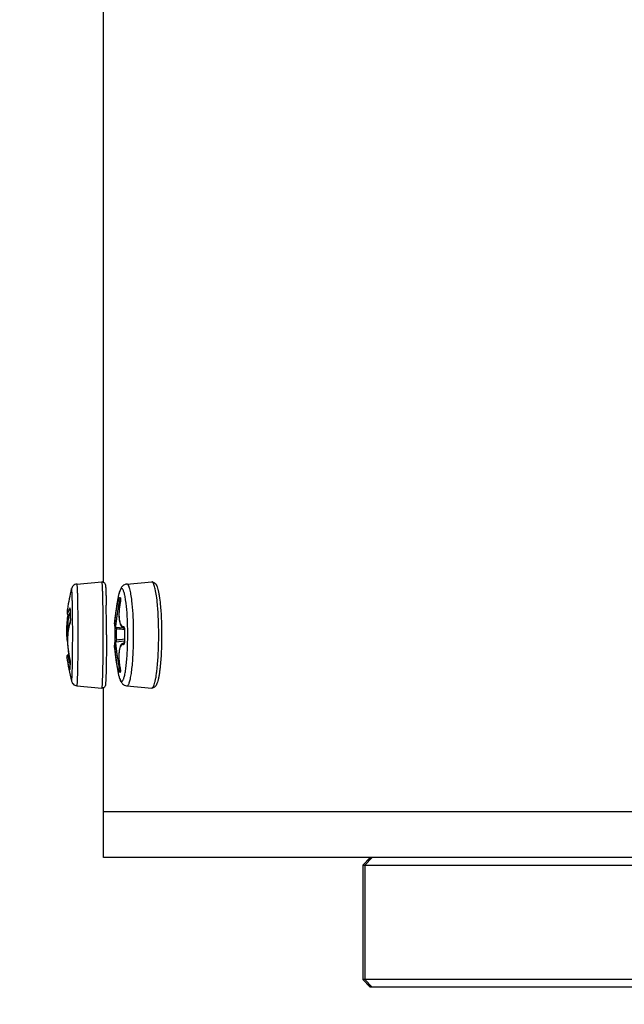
# Model space of a CAD drawing. Header units: millimetres. Extents: x 0 to 420, y 0 to 297.
# Tile 6 of 256: x 84.13 to 88.09, y 56.04 to 62.5. Entities that reach past the tile are written whole.
import ezdxf

# ---------------------------------------------------------------- set-up
doc = ezdxf.new("R2010")
doc.units = ezdxf.units.MM
doc.header["$LTSCALE"] = 23.1
doc.layers.get('0').update_dxf_attribs({"linetype": 'CONTINUOUS'})
doc.layers.add('DIM_PILOTEES', color=7, linetype='CONTINUOUS')
doc.styles.add('TEXTSTYLE_3', font='txt', dxfattribs={"width": 1.071429})
doc.styles.add('TEXTSTYLE_5', font='txt', dxfattribs={"width": 1.142857})
doc.styles.add('TEXTSTYLE_9', font='txt', dxfattribs={"width": 0.952381})
doc.dimstyles.new('DIMSTYLE_2', dxfattribs={"dimtxt": 2.5, "dimasz": 0.1875, "dimexe": 0.125, "dimexo": 0.0625, "dimgap": 1.25, "dimtad": 0, "dimtih": 1, "dimtoh": 1, "dimdsep": 46, "dimtxsty": 'TEXTSTYLE_3', "dimblk": '_FILLED', "dimblk1": '_FILLED', "dimblk2": '_FILLED', "dimcen": 0.09, "dimazin": 2, "dimtfac": 1, "dimtofl": 0, "dimtmove": 0, "dimatfit": 3, "dimldrblk": '_FILLED', "dimfxl": 1, "dimtolj": 1, "dimarcsym": 0})
doc.dimstyles.new('DIMSTYLE_4', dxfattribs={"dimtxt": 2.5, "dimasz": 0.1875, "dimexe": 0.125, "dimexo": 0.0625, "dimgap": 1.25, "dimtad": 0, "dimtih": 1, "dimtoh": 1, "dimdsep": 46, "dimtxsty": 'TEXTSTYLE_5', "dimblk": '_FILLED', "dimblk1": '_FILLED', "dimblk2": '_FILLED', "dimcen": 0.09, "dimazin": 2, "dimtfac": 1, "dimtofl": 0, "dimtmove": 0, "dimatfit": 3, "dimldrblk": '_FILLED', "dimfxl": 1, "dimtolj": 1, "dimarcsym": 0})
doc.dimstyles.new('DIMSTYLE_8', dxfattribs={"dimtxt": 2.5, "dimasz": 0.1875, "dimexe": 0.125, "dimexo": 0.0625, "dimgap": 1.25, "dimtad": 0, "dimtih": 1, "dimtoh": 1, "dimdsep": 46, "dimtxsty": 'TEXTSTYLE_9', "dimblk": '_FILLED', "dimblk1": '_FILLED', "dimblk2": '_FILLED', "dimcen": 0.09, "dimazin": 2, "dimtfac": 1, "dimtofl": 0, "dimtmove": 0, "dimatfit": 3, "dimldrblk": '_FILLED', "dimfxl": 1, "dimtolj": 1, "dimarcsym": 0})

# ---------------------------------------------------------------- blocks, each defined once
blk = doc.blocks.new('_FILLED')
at = {"color": 0, "linetype": 'BYBLOCK'}
blk.add_solid([(0, 0), (-1, 0.167), (-1, -0.167)], dxfattribs=at)
blk = doc.blocks.new('*D9')
at = {"layer": 'DIM_PILOTEES', "color": 2, "linetype": 'CONTINUOUS'}
for p, q in [((67.0415, 106.0416), (64.0594, 106.0416)), ((64.1844, 106.0416), (64.1844, 83.7884)), ((124.0627, 106.0416), (67.0415, 106.0416)), ((64.1844, 53.2465), (64.1844, 78.7884)), ((67.0415, 53.2465), (64.0594, 53.2465)), ((101.3091, 53.2465), (67.0415, 53.2465))]:
    blk.add_line(p, q, dxfattribs=at)
at = {"layer": 'DIM_PILOTEES', "color": 2, "linetype": 'CONTINUOUS', "xscale": 0.1875, "yscale": 0.1875, "zscale": 0.1875}
for p, rotation in [((64.1844, 106.0416), 90), ((64.1844, 53.2465), 270)]:
    blk.add_blockref('_FILLED', p, dxfattribs=dict(at, rotation=rotation))
at = {"layer": 'DIM_PILOTEES', "color": 2, "linetype": 'CONTINUOUS', "insert": (64.1844, 82.5384), "char_height": 2.5, "width": 8.571429, "attachment_point": 2, "line_spacing_factor": 0.9, "style": 'TEXTSTYLE_5'}
blk.add_mtext('{\\ftxt;\\W0.0001;\\H0.0001;\\~}{\\ftxt;\\W2.2857142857;\\H2.5; }{\\ftxt;\\W0.0001;\\H0.0001;\\~}', dxfattribs=at)
blk = doc.blocks.new('*D10')
at = {"layer": 'DIM_PILOTEES', "color": 2, "linetype": 'CONTINUOUS'}
for p, q in [((71.9766, 76.601), (71.9766, 41.9453)), ((176.2736, 76.5867), (176.2736, 41.9453)), ((71.9766, 42.0703), (119.0882, 42.0703)), ((176.2736, 42.0703), (128.7311, 42.0703))]:
    blk.add_line(p, q, dxfattribs=at)
at = {"layer": 'DIM_PILOTEES', "color": 2, "linetype": 'CONTINUOUS', "xscale": 0.1875, "yscale": 0.1875, "zscale": 0.1875, "rotation": 180}
blk.add_blockref('_FILLED', (71.9766, 42.0703), dxfattribs=at)
at = {"layer": 'DIM_PILOTEES', "color": 2, "linetype": 'CONTINUOUS', "xscale": 0.1875, "yscale": 0.1875, "zscale": 0.1875}
blk.add_blockref('_FILLED', (176.2736, 42.0703), dxfattribs=at)
at = {"layer": 'DIM_PILOTEES', "color": 2, "linetype": 'CONTINUOUS', "insert": (123.9097, 43.3203), "char_height": 2.5, "width": 10.714286, "attachment_point": 2, "line_spacing_factor": 0.9, "style": 'TEXTSTYLE_9'}
blk.add_mtext('{\\ftxt;\\W0.0001;\\H0.0001;\\~}{\\ftxt;\\W2.8571428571;\\H2.5; }{\\ftxt;\\W0.0001;\\H0.0001;\\~}', dxfattribs=at)
blk = doc.blocks.new('*D12')
at = {"layer": 'DIM_PILOTEES', "color": 2, "linetype": 'CONTINUOUS'}
for p, q in [((78.3252, 76.5945), (78.3252, 48.861)), ((169.9252, 76.5945), (169.9252, 48.861)), ((78.3252, 48.986), (119.8523, 48.986)), ((169.9252, 48.986), (127.7094, 48.986))]:
    blk.add_line(p, q, dxfattribs=at)
at = {"layer": 'DIM_PILOTEES', "color": 2, "linetype": 'CONTINUOUS', "xscale": 0.1875, "yscale": 0.1875, "zscale": 0.1875, "rotation": 180}
blk.add_blockref('_FILLED', (78.3252, 48.986), dxfattribs=at)
at = {"layer": 'DIM_PILOTEES', "color": 2, "linetype": 'CONTINUOUS', "xscale": 0.1875, "yscale": 0.1875, "zscale": 0.1875}
blk.add_blockref('_FILLED', (169.9252, 48.986), dxfattribs=at)
at = {"layer": 'DIM_PILOTEES', "color": 2, "linetype": 'CONTINUOUS', "insert": (123.7808, 50.236), "char_height": 2.5, "width": 8.035714, "attachment_point": 2, "line_spacing_factor": 0.9, "style": 'TEXTSTYLE_3'}
blk.add_mtext('{\\ftxt;\\W0.0001;\\H0.0001;\\~}{\\ftxt;\\W2.1428571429;\\H2.5; }{\\ftxt;\\W0.0001;\\H0.0001;\\~}', dxfattribs=at)

msp = doc.modelspace()

# ---------------------------------------------------------------- linework, layer by layer
at = {"color": 7, "linetype": 'CONTINUOUS'}
for p, q in [((84.6752, 58.8125), (84.6752, 70.407)), ((84.5006, 58.8003), (84.6644, 58.8147)), ((84.8282, 58.8003), (84.9907, 58.8146)), ((84.8295, 58.8003), (84.8282, 58.8003)), ((84.831, 58.7999), (84.8295, 58.8003)), ((84.992, 58.8146), (84.9907, 58.8146)), ((84.7844, 58.6999), (84.7848, 58.6999)), ((84.7844, 58.6999), (84.7869, 58.6996)), ((84.7869, 58.6994), (84.7867, 58.698)), ((84.787, 58.7007), (84.7869, 58.6994)), ((84.787, 58.7046), (84.787, 58.7048)), ((84.787, 58.7048), (84.787, 58.7048)), ((84.787, 58.7048), (84.787, 58.7046)), ((84.787, 58.7046), (84.787, 58.7042)), ((84.787, 58.7042), (84.7871, 58.7036)), ((84.7871, 58.7028), (84.787, 58.7018)), ((84.787, 58.7018), (84.787, 58.7007)), ((84.7871, 58.7036), (84.7871, 58.7028)), ((84.438, 58.6363), (84.4377, 58.6343)), ((84.456, 58.6363), (84.456, 58.6364)), ((84.456, 58.6364), (84.456, 58.6364)), ((84.456, 58.6364), (84.456, 58.6361)), ((84.456, 58.6361), (84.4561, 58.6358)), ((84.4561, 58.6358), (84.4561, 58.6352)), ((84.4561, 58.6352), (84.4561, 58.6345)), ((84.6921, 58.6773), (84.6924, 58.6619)), ((84.7776, 58.6364), (84.7765, 58.6232)), ((84.779, 58.6498), (84.7776, 58.6364)), ((84.7808, 58.6634), (84.779, 58.6498)), ((84.7853, 58.6892), (84.7801, 58.6897)), ((84.7853, 58.6892), (84.7801, 58.6897)), ((84.7831, 58.6772), (84.7808, 58.6634)), ((84.7853, 58.689), (84.7831, 58.6772)), ((84.7837, 58.6988), (84.7832, 58.698)), ((84.7855, 58.6898), (84.7853, 58.689)), ((84.7854, 58.6888), (84.7853, 58.689)), ((84.7858, 58.6916), (84.7855, 58.6898)), ((84.7861, 58.6933), (84.7858, 58.6916)), ((84.7863, 58.695), (84.7861, 58.6933)), ((84.7865, 58.6966), (84.7863, 58.695)), ((84.7867, 58.698), (84.7865, 58.6966)), ((85.0284, 58.6665), (85.0283, 58.6673)), ((84.4369, 58.5759), (84.4355, 58.563)), ((84.4359, 58.6161), (84.4358, 58.6145)), ((84.4358, 58.6145), (84.4358, 58.613)), ((84.4358, 58.613), (84.4359, 58.6116)), ((84.436, 58.6179), (84.4359, 58.6161)), ((84.4359, 58.6116), (84.4359, 58.6102)), ((84.4359, 58.6102), (84.436, 58.6089)), ((84.4361, 58.6197), (84.436, 58.6179)), ((84.436, 58.6089), (84.4362, 58.6077)), ((84.4363, 58.6218), (84.4361, 58.6197)), ((84.4362, 58.6077), (84.4364, 58.6064)), ((84.4365, 58.6239), (84.4363, 58.6218)), ((84.4364, 58.6064), (84.4367, 58.6051)), ((84.4367, 58.6263), (84.4365, 58.6239)), ((84.437, 58.6288), (84.4367, 58.6263)), ((84.4367, 58.6051), (84.4372, 58.6038)), ((84.4386, 58.5884), (84.4369, 58.5759)), ((84.4373, 58.6314), (84.437, 58.6288)), ((84.4372, 58.6038), (84.4379, 58.6023)), ((84.4377, 58.6343), (84.4373, 58.6314)), ((84.4379, 58.6023), (84.4389, 58.6008)), ((84.4403, 58.5993), (84.4386, 58.5884)), ((84.4389, 58.6008), (84.4403, 58.5993)), ((84.4403, 58.5993), (84.4422, 58.598)), ((84.4422, 58.598), (84.4443, 58.597)), ((84.4443, 58.597), (84.4464, 58.5966)), ((84.4464, 58.5966), (84.4561, 58.5956)), ((84.456, 58.622), (84.4559, 58.6107)), ((84.4559, 58.6107), (84.456, 58.5993)), ((84.4562, 58.6315), (84.456, 58.622)), ((84.456, 58.5993), (84.4563, 58.588)), ((84.4561, 58.6345), (84.4562, 58.6337)), ((84.4562, 58.6337), (84.4562, 58.6328)), ((84.4562, 58.6328), (84.4562, 58.6317)), ((84.4564, 58.6327), (84.4562, 58.6315)), ((84.4562, 58.6317), (84.4562, 58.6315)), ((84.4563, 58.588), (84.4567, 58.5766)), ((84.4564, 58.6327), (84.4564, 58.6315)), ((84.4567, 58.5766), (84.4572, 58.5669)), ((84.7759, 58.6105), (84.7758, 58.5981)), ((84.7758, 58.5981), (84.7761, 58.5864)), ((84.7765, 58.6232), (84.7759, 58.6105)), ((84.7761, 58.5864), (84.7768, 58.5752)), ((84.7768, 58.5752), (84.7779, 58.5647)), ((84.4321, 58.5106), (84.4319, 58.4976)), ((84.4326, 58.5237), (84.4321, 58.5106)), ((84.4333, 58.5369), (84.4326, 58.5237)), ((84.4343, 58.55), (84.4333, 58.5369)), ((84.4355, 58.563), (84.4343, 58.55)), ((84.4445, 58.5074), (84.4427, 58.4966)), ((84.4466, 58.5176), (84.4445, 58.5074)), ((84.449, 58.5272), (84.4466, 58.5176)), ((84.4518, 58.536), (84.449, 58.5272)), ((84.4544, 58.5429), (84.4518, 58.536)), ((84.4542, 58.5403), (84.4551, 58.5434)), ((84.4546, 58.5432), (84.4544, 58.5429)), ((84.4548, 58.5438), (84.4546, 58.5432)), ((84.455, 58.5446), (84.4548, 58.5438)), ((84.4552, 58.5455), (84.455, 58.5446)), ((84.4555, 58.5466), (84.4552, 58.5455)), ((84.4558, 58.5479), (84.4555, 58.5466)), ((84.456, 58.5493), (84.4558, 58.5479)), ((84.4563, 58.5508), (84.456, 58.5493)), ((84.4565, 58.5525), (84.4563, 58.5508)), ((84.4567, 58.5542), (84.4565, 58.5525)), ((84.4569, 58.5561), (84.4567, 58.5542)), ((84.457, 58.5579), (84.4569, 58.5561)), ((84.4571, 58.5598), (84.457, 58.5579)), ((84.4572, 58.5618), (84.4571, 58.5598)), ((84.4574, 58.5683), (84.4572, 58.5669)), ((84.4572, 58.5669), (84.4572, 58.5655)), ((84.4572, 58.5655), (84.4572, 58.5637)), ((84.4572, 58.5637), (84.4572, 58.5618)), ((84.7468, 58.5373), (84.7467, 58.5362)), ((84.7467, 58.5362), (84.7467, 58.5352)), ((84.7467, 58.5352), (84.7467, 58.5342)), ((84.7467, 58.5342), (84.7467, 58.5332)), ((84.7467, 58.5332), (84.7467, 58.5323)), ((84.7467, 58.5323), (84.7467, 58.5315)), ((84.7467, 58.5315), (84.7467, 58.5307)), ((84.7467, 58.5307), (84.7468, 58.5299)), ((84.7469, 58.5385), (84.7468, 58.5373)), ((84.7468, 58.5299), (84.7469, 58.5291)), ((84.7469, 58.5389), (84.7469, 58.5385)), ((84.7469, 58.5291), (84.747, 58.5283)), ((84.747, 58.5283), (84.7472, 58.5274)), ((84.7472, 58.5274), (84.7474, 58.5265)), ((84.7474, 58.5265), (84.7478, 58.5254)), ((84.7478, 58.5254), (84.7483, 58.5242)), ((84.7483, 58.5242), (84.7492, 58.5229)), ((84.7487, 58.5096), (84.7484, 58.498)), ((84.7488, 58.5126), (84.7487, 58.5097)), ((84.7487, 58.5097), (84.7487, 58.5096)), ((84.7487, 58.5096), (84.759, 58.509)), ((84.7489, 58.5153), (84.7488, 58.5126)), ((84.7489, 58.5234), (84.7489, 58.523)), ((84.7489, 58.523), (84.7489, 58.5221)), ((84.7489, 58.5221), (84.7489, 58.5211)), ((84.7489, 58.5211), (84.7489, 58.5201)), ((84.7489, 58.5201), (84.7489, 58.519)), ((84.7489, 58.519), (84.7489, 58.5178)), ((84.7489, 58.5178), (84.7489, 58.5166)), ((84.7489, 58.5166), (84.7489, 58.5153)), ((84.7492, 58.5229), (84.7503, 58.5216)), ((84.7503, 58.5216), (84.7518, 58.5204)), ((84.7518, 58.5204), (84.7535, 58.5194)), ((84.7535, 58.5194), (84.7554, 58.5188)), ((84.7554, 58.5188), (84.7565, 58.5187)), ((84.7565, 58.5187), (84.8027, 58.5138)), ((84.7576, 58.5186), (84.7577, 58.5182)), ((84.7577, 58.5182), (84.7582, 58.5164)), ((84.7779, 58.5647), (84.7796, 58.555)), ((84.7796, 58.555), (84.7816, 58.546)), ((84.7816, 58.546), (84.7842, 58.5379)), ((84.7842, 58.5379), (84.7873, 58.5307)), ((84.7873, 58.5307), (84.791, 58.5243)), ((84.791, 58.5243), (84.7954, 58.519)), ((84.7954, 58.519), (84.8005, 58.5148)), ((84.8005, 58.5148), (84.8059, 58.5122)), ((84.8059, 58.5122), (84.8111, 58.5109)), ((84.8105, 58.5136), (84.8106, 58.5133)), ((84.8106, 58.5134), (84.8105, 58.5135)), ((84.8106, 58.5133), (84.8108, 58.5128)), ((84.8108, 58.5128), (84.811, 58.5119)), ((84.811, 58.5119), (84.8113, 58.5109)), ((84.8111, 58.5109), (84.8113, 58.5109)), ((84.8113, 58.5109), (84.8115, 58.5096)), ((84.8115, 58.5096), (84.8117, 58.508)), ((84.8117, 58.508), (84.8119, 58.5063)), ((84.8119, 58.5063), (84.812, 58.5044)), ((84.4319, 58.4976), (84.432, 58.4848)), ((84.432, 58.4848), (84.4323, 58.4723)), ((84.4323, 58.4723), (84.4328, 58.4601)), ((84.4328, 58.4601), (84.4336, 58.4483)), ((84.4336, 58.4483), (84.4347, 58.437)), ((84.4389, 58.4486), (84.4387, 58.4357)), ((84.4394, 58.4612), (84.4389, 58.4486)), ((84.4402, 58.4734), (84.4394, 58.4612)), ((84.4413, 58.4852), (84.4402, 58.4734)), ((84.4427, 58.4966), (84.4413, 58.4852)), ((84.6939, 58.4666), (84.6939, 58.4608)), ((84.7481, 58.4845), (84.748, 58.471)), ((84.748, 58.471), (84.748, 58.4575)), ((84.748, 58.4575), (84.7482, 58.444)), ((84.7484, 58.498), (84.7481, 58.4845)), ((84.7482, 58.444), (84.7486, 58.43)), ((84.8114, 58.4757), (84.8113, 58.4622)), ((84.8113, 58.4622), (84.8114, 58.4487)), ((84.8117, 58.4892), (84.8114, 58.4757)), ((84.8114, 58.4487), (84.8116, 58.4352)), ((84.812, 58.5006), (84.8117, 58.4892)), ((84.812, 58.5044), (84.8121, 58.5023)), ((84.8121, 58.5023), (84.812, 58.5006)), ((84.8126, 58.5005), (84.812, 58.5006)), ((84.4347, 58.437), (84.4361, 58.4262)), ((84.4361, 58.4262), (84.4377, 58.4161)), ((84.4377, 58.4161), (84.4393, 58.4083)), ((84.4387, 58.4357), (84.4388, 58.4227)), ((84.4388, 58.4227), (84.4392, 58.4095)), ((84.4392, 58.4095), (84.4399, 58.3963)), ((84.4399, 58.3963), (84.4409, 58.3831)), ((84.4409, 58.3831), (84.4423, 58.37)), ((84.7465, 58.4101), (84.7464, 58.409)), ((84.7464, 58.409), (84.7464, 58.4079)), ((84.7464, 58.4079), (84.7464, 58.4067)), ((84.7464, 58.4067), (84.7464, 58.4054)), ((84.7464, 58.4054), (84.7464, 58.404)), ((84.7464, 58.404), (84.7464, 58.4025)), ((84.7464, 58.4025), (84.7465, 58.4009)), ((84.7466, 58.4111), (84.7465, 58.4101)), ((84.7465, 58.4009), (84.7466, 58.399)), ((84.7467, 58.4121), (84.7466, 58.4111)), ((84.7469, 58.4131), (84.7467, 58.4121)), ((84.7472, 58.4141), (84.7469, 58.4131)), ((84.7476, 58.4153), (84.7472, 58.4141)), ((84.7481, 58.4165), (84.7476, 58.4153)), ((84.7489, 58.4178), (84.7481, 58.4165)), ((84.7485, 58.4326), (84.7588, 58.4327)), ((84.7486, 58.43), (84.7486, 58.4274)), ((84.7486, 58.4274), (84.7487, 58.4261)), ((84.7487, 58.4216), (84.7486, 58.4206)), ((84.7486, 58.4206), (84.7486, 58.4197)), ((84.7486, 58.4197), (84.7486, 58.4188)), ((84.7486, 58.4188), (84.7486, 58.418)), ((84.7486, 58.418), (84.7486, 58.4173)), ((84.7486, 58.4173), (84.7486, 58.4172)), ((84.7487, 58.4261), (84.7487, 58.4249)), ((84.7487, 58.4249), (84.7487, 58.4237)), ((84.7487, 58.4237), (84.7487, 58.4226)), ((84.7487, 58.4226), (84.7487, 58.4216)), ((84.7501, 58.4192), (84.7489, 58.4178)), ((84.7516, 58.4205), (84.7501, 58.4192)), ((84.7534, 58.4215), (84.7516, 58.4205)), ((84.7553, 58.4222), (84.7534, 58.4215)), ((84.7565, 58.4223), (84.7553, 58.4222)), ((84.7565, 58.4223), (84.8117, 58.4282)), ((84.7813, 58.3828), (84.7792, 58.3742)), ((84.7839, 58.3904), (84.7813, 58.3828)), ((84.7871, 58.3972), (84.7839, 58.3904)), ((84.7909, 58.403), (84.7871, 58.3972)), ((84.7953, 58.4078), (84.7909, 58.403)), ((84.8004, 58.4115), (84.7953, 58.4078)), ((84.8059, 58.4137), (84.8004, 58.4115)), ((84.8097, 58.4144), (84.8059, 58.4137)), ((84.8095, 58.4144), (84.8113, 58.4146)), ((84.8097, 58.4144), (84.8095, 58.4144)), ((84.8104, 58.4115), (84.8103, 58.4113)), ((84.8106, 58.412), (84.8104, 58.4115)), ((84.8109, 58.4128), (84.8106, 58.412)), ((84.8111, 58.4138), (84.8109, 58.4128)), ((84.8113, 58.415), (84.8111, 58.4138)), ((84.8115, 58.4165), (84.8113, 58.415)), ((84.8117, 58.4181), (84.8115, 58.4165)), ((84.8116, 58.4352), (84.8118, 58.4236)), ((84.8118, 58.4199), (84.8117, 58.4181)), ((84.8118, 58.4236), (84.8119, 58.4219)), ((84.8124, 58.4236), (84.8118, 58.4236)), ((84.8119, 58.4219), (84.8118, 58.4199)), ((84.4345, 58.3268), (84.4344, 58.3263)), ((84.4344, 58.3263), (84.4344, 58.3257)), ((84.4344, 58.3257), (84.4344, 58.3252)), ((84.4344, 58.3252), (84.4344, 58.3247)), ((84.4344, 58.3247), (84.4345, 58.3242)), ((84.4347, 58.3282), (84.4345, 58.3275)), ((84.4345, 58.3275), (84.4345, 58.3268)), ((84.4345, 58.3242), (84.4345, 58.3237)), ((84.4345, 58.3237), (84.4345, 58.3232)), ((84.4345, 58.3232), (84.4346, 58.3226)), ((84.4346, 58.3226), (84.4347, 58.3221)), ((84.4349, 58.3292), (84.4347, 58.3282)), ((84.4347, 58.3221), (84.4347, 58.3217)), ((84.4352, 58.3302), (84.4349, 58.3292)), ((84.4358, 58.3314), (84.4352, 58.3302)), ((84.4366, 58.3326), (84.4358, 58.3314)), ((84.4376, 58.3337), (84.4366, 58.3326)), ((84.4388, 58.3348), (84.4376, 58.3337)), ((84.4403, 58.3356), (84.4388, 58.3348)), ((84.4419, 58.3363), (84.4403, 58.3356)), ((84.4436, 58.3366), (84.4419, 58.3363)), ((84.4423, 58.37), (84.4439, 58.3572)), ((84.4436, 58.3366), (84.4472, 58.3369)), ((84.4439, 58.3572), (84.4458, 58.3446)), ((84.4458, 58.3446), (84.448, 58.3323)), ((84.4464, 58.3412), (84.4464, 58.3369)), ((84.448, 58.3323), (84.4505, 58.3205)), ((84.4505, 58.3205), (84.4533, 58.3089)), ((84.4527, 58.3118), (84.4528, 58.3107)), ((84.7755, 58.3438), (84.7751, 58.3323)), ((84.7751, 58.3323), (84.7752, 58.3202)), ((84.7752, 58.3202), (84.7758, 58.3076)), ((84.7763, 58.3547), (84.7755, 58.3438)), ((84.7775, 58.3649), (84.7763, 58.3547)), ((84.7792, 58.3742), (84.7775, 58.3649)), ((84.4533, 58.3089), (84.4537, 58.3068)), ((84.4537, 58.3068), (84.4541, 58.3047)), ((84.4541, 58.3047), (84.4545, 58.3026)), ((84.4543, 58.2611), (84.4542, 58.2571)), ((84.4542, 58.2571), (84.4542, 58.2532)), ((84.4542, 58.2532), (84.4542, 58.2492)), ((84.4542, 58.2492), (84.4542, 58.2453)), ((84.4544, 58.2639), (84.4543, 58.2611)), ((84.4545, 58.2667), (84.4544, 58.2639)), ((84.4545, 58.3026), (84.4548, 58.3004)), ((84.4547, 58.2707), (84.4545, 58.2667)), ((84.4549, 58.2747), (84.4547, 58.2707)), ((84.4548, 58.3004), (84.4551, 58.2983)), ((84.4552, 58.2786), (84.4549, 58.2747)), ((84.4551, 58.2983), (84.4553, 58.2963)), ((84.4555, 58.2826), (84.4552, 58.2786)), ((84.4553, 58.2963), (84.4555, 58.2944)), ((84.4555, 58.2944), (84.4557, 58.2926)), ((84.4558, 58.2855), (84.4555, 58.2826)), ((84.4557, 58.2926), (84.4558, 58.2909)), ((84.4558, 58.2909), (84.4559, 58.2894)), ((84.4559, 58.287), (84.4558, 58.2861)), ((84.4558, 58.2861), (84.4558, 58.2855)), ((84.4559, 58.2894), (84.4559, 58.2881)), ((84.4559, 58.2881), (84.4559, 58.287)), ((84.456, 58.2829), (84.4561, 58.2864)), ((84.6922, 58.2615), (84.6922, 58.2607)), ((84.6922, 58.2607), (84.6922, 58.257)), ((84.7758, 58.3076), (84.7767, 58.2946)), ((84.7767, 58.2946), (84.7781, 58.2813)), ((84.7781, 58.2813), (84.7799, 58.2677)), ((84.7799, 58.2677), (84.782, 58.254)), ((84.782, 58.254), (84.7842, 58.2421)), ((84.4542, 58.2453), (84.4542, 58.2424)), ((84.4542, 58.2424), (84.4542, 58.2416)), ((84.4544, 58.2424), (84.4545, 58.2408)), ((84.4545, 58.2424), (84.4545, 58.2408)), ((84.7794, 58.2219), (84.775, 58.2227)), ((84.7836, 58.2456), (84.7791, 58.2452)), ((84.785, 58.2213), (84.7794, 58.2219)), ((84.7854, 58.2348), (84.7837, 58.2347)), ((84.7854, 58.2348), (84.7837, 58.2347)), ((84.7842, 58.2421), (84.7845, 58.2407)), ((84.7844, 58.2421), (84.7842, 58.2421)), ((84.7845, 58.2407), (84.7848, 58.2387)), ((84.7848, 58.2387), (84.7851, 58.2369)), ((84.7851, 58.2369), (84.7854, 58.2352)), ((84.7854, 58.2352), (84.7855, 58.2336)), ((84.7855, 58.2336), (84.7857, 58.2321)), ((84.7857, 58.2321), (84.7858, 58.2308)), ((84.7858, 58.2308), (84.7859, 58.2296)), ((84.7859, 58.2296), (84.7859, 58.2286)), ((84.7859, 58.2286), (84.7859, 58.2278)), ((84.7859, 58.2278), (84.7859, 58.2272)), ((84.7859, 58.2272), (84.7859, 58.2269)), ((84.5006, 58.1328), (84.6644, 58.1185)), ((84.6752, 57.0066), (84.6752, 58.1205)), ((84.8282, 58.1328), (84.9907, 58.1185)), ((163.5752, 57.3066), (84.6752, 57.3066)), ((163.5752, 57.0066), (84.6752, 57.0066)), ((86.4238, 57.0066), (86.3738, 56.9566)), ((86.424, 57.0066), (86.374, 56.9566)), ((86.374, 56.9566), (86.374, 56.2066)), ((86.374, 56.9566), (96.6195, 56.9566)), ((86.4349, 57.0066), (86.3871, 56.9566)), ((86.3871, 56.9566), (86.3871, 56.2066)), ((86.4238, 56.1566), (86.3738, 56.2066)), ((86.424, 56.1566), (86.374, 56.2066)), ((96.6195, 56.2066), (86.374, 56.2066)), ((86.4349, 56.1566), (86.3871, 56.2066)), ((96.5694, 56.1566), (86.4238, 56.1566))]:
    msp.add_line(p, q, dxfattribs=at)
for centre, radius, start, end in [((85.6269, 58.4664), 1.201, 165.38632, 171.8643), ((84.9929, 58.789), 0.0257, 81.96124, 95.01764), ((84.9894, 58.8048), 0.0103, 55.10449, 56.68704), ((85.9466, 58.4663), 1.2019, 167.35486, 176.5376), ((84.8317, 59.0758), 0.3682, 261.31383, 262.00746), ((84.8871, 59.4645), 0.7608, 261.95185, 262.38009), ((84.7859, 58.7098), 0.00995, 254.30356, 261.13767), ((73.7573, 58.4794), 10.9366, 359.9329, 0.95618), ((84.6674, 58.7126), 0.1204, 348.64874, 349.32248), ((84.6635, 58.7133), 0.1243, 349.32137, 350.01093), ((85.3004, 58.6135), 0.8442, 178.77434, 183.0688), ((84.3904, 58.6342), 0.066, 358.67389, 359.86808), ((72.3483, 58.4798), 12.3243, 0.42895, 0.5593), ((84.4372, 58.5467), 0.0181, 337.0278, 339.5347), ((84.4077, 58.5557), 0.049, 345.49357, 347.10429), ((84.3915, 58.5648), 0.066, 1.85978, 3.05199), ((84.3834, 58.5645), 0.0741, 0.58908, 1.86099), ((85.9426, 58.468), 1.1843, 178.0139, 181.70683), ((86.4143, 72.9665), 14.5519, 263.46843, 263.67874), ((82.523, 58.4666), 2.3105, 358.76738, 1.04247), ((86.0396, 58.4591), 1.2277, 178.06455, 181.65678), ((84.7489, 58.5027), 0.0638, 358.06721, 359.59011), ((82.3297, 58.4666), 2.5426, 358.97236, 0.8539), ((85.9467, 58.4669), 1.202, 183.2358, 192.64457), ((86.3579, 43.9705), 14.5503, 96.10069, 96.30957), ((84.811, 58.4002), 0.0143, 89.25712, 95.48236), ((84.7473, 58.4217), 0.0651, 0.19304, 1.6618), ((85.6273, 58.4668), 1.2013, 186.93891, 194.61196), ((84.3794, 58.2931), 0.0757, 13.45787, 14.34952), ((87.1467, 58.8537), 2.7534, 191.925, 192.14472), ((84.3611, 58.2887), 0.0945, 11.78652, 13.43705), ((84.8134, 58.2489), 0.359, 177.93348, 181.02403), ((84.8172, 58.2487), 0.3628, 177.6131, 177.93745), ((84.8214, 58.2485), 0.3671, 174.62322, 177.60681), ((84.3937, 58.2862), 0.0625, 0.21207, 1.61569), ((84.4613, 58.2426), 0.00707, 181.30903, 194.85622), ((84.7936, 58.2798), 0.0462, 257.58935, 259.80283), ((84.6593, 58.2177), 0.1274, 9.76265, 11.06136), ((84.8322, 58.1778), 0.0451, 261.94396, 264.95598)]:
    msp.add_arc(centre, radius, start, end, dxfattribs=at)
for points, knots in [([(84.5006, 58.8003), (84.4958, 58.7999), (84.4862, 58.7973), (84.4725, 58.7873), (84.4666, 58.7763), (84.4648, 58.7694)], [0, 0, 0, 0, 0.290269, 0.575292, 1, 1, 1, 1]), ([(84.4719, 58.5939), (84.4718, 58.6075), (84.4714, 58.6333), (84.4708, 58.6698), (84.4701, 58.6974), (84.4695, 58.7168), (84.469, 58.7293), (84.4685, 58.7401), (84.4681, 58.7494), (84.4675, 58.757), (84.4671, 58.7623), (84.4667, 58.7656), (84.4664, 58.7675), (84.4662, 58.7689), (84.4659, 58.7698), (84.4657, 58.7705), (84.4652, 58.7707), (84.465, 58.77), (84.4648, 58.7697), (84.4648, 58.7694)], [0, 0, 0, 0, 0.228255, 0.434356, 0.613456, 0.69154, 0.761351, 0.822484, 0.874578, 0.917338, 0.950521, 0.963468, 0.973965, 0.98201, 0.987627, 0.990907, 0.992495, 0.99512, 1, 1, 1, 1]), ([(84.5079, 58.5902), (84.5078, 58.6051), (84.5074, 58.6336), (84.5068, 58.6743), (84.506, 58.7103), (84.5052, 58.7371), (84.5046, 58.7557), (84.504, 58.7672), (84.5035, 58.777), (84.503, 58.7852), (84.5024, 58.7915), (84.5019, 58.7963), (84.5014, 58.7986), (84.5009, 58.8004), (84.5006, 58.8003)], [0, 0, 0, 0, 0.212358, 0.406968, 0.579515, 0.726171, 0.78875, 0.843691, 0.890688, 0.929491, 0.959889, 0.981741, 0.99499, 1, 1, 1, 1]), ([(84.6644, 58.8147), (84.6674, 58.8149), (84.6732, 58.8141), (84.6812, 58.8092), (84.6854, 58.8022), (84.6869, 58.796), (84.6878, 58.7898), (84.6885, 58.7806), (84.6894, 58.7669), (84.6902, 58.7495), (84.6909, 58.7285), (84.6916, 58.704), (84.6919, 58.6866), (84.6921, 58.6773)], [0, 0, 0, 0, 0.058248, 0.113307, 0.18207, 0.213122, 0.240117, 0.30662, 0.39711, 0.512839, 0.653009, 0.816067, 1, 1, 1, 1]), ([(84.672, 58.6001), (84.6719, 58.6154), (84.6715, 58.6446), (84.6709, 58.6862), (84.67, 58.723), (84.6692, 58.7503), (84.6685, 58.7692), (84.668, 58.7809), (84.6674, 58.791), (84.6669, 58.7993), (84.6663, 58.8057), (84.6658, 58.8106), (84.6653, 58.8129), (84.6648, 58.8147), (84.6644, 58.8147)], [0, 0, 0, 0, 0.212904, 0.40773, 0.580259, 0.726758, 0.789234, 0.844064, 0.890957, 0.929661, 0.959981, 0.981772, 0.994989, 1, 1, 1, 1]), ([(84.8282, 58.8003), (84.8229, 58.7998), (84.8129, 58.7971), (84.798, 58.7871), (84.7868, 58.7711), (84.7791, 58.7506), (84.7755, 58.7368), (84.7738, 58.7294)], [0, 0, 0, 0, 0.167156, 0.316928, 0.552866, 0.764421, 1, 1, 1, 1]), ([(84.7945, 58.7706), (84.7936, 58.7707), (84.7916, 58.7704), (84.7888, 58.7684), (84.7861, 58.7651), (84.7823, 58.7583), (84.7779, 58.7463), (84.7752, 58.7356), (84.7738, 58.7294)], [0, 0, 0, 0, 0.056356, 0.122654, 0.207896, 0.316228, 0.60762, 1, 1, 1, 1]), ([(84.8198, 58.6959), (84.8183, 58.7064), (84.8151, 58.7247), (84.8099, 58.7456), (84.8051, 58.7583), (84.8015, 58.7655), (84.7974, 58.7702), (84.7945, 58.7706)], [0, 0, 0, 0, 0.392386, 0.690651, 0.802744, 0.890248, 1, 1, 1, 1]), ([(84.8609, 58.6915), (84.8591, 58.706), (84.8556, 58.7319), (84.8487, 58.7649), (84.8421, 58.7858), (84.836, 58.7962), (84.8326, 58.7992), (84.831, 58.7999)], [0, 0, 0, 0, 0.384288, 0.682629, 0.886555, 0.9533, 1, 1, 1, 1]), ([(84.9951, 58.8134), (84.9948, 58.8136), (84.9939, 58.8141), (84.9928, 58.8145), (84.992, 58.8146)], [0, 0, 0, 0, 0.268392, 1, 1, 1, 1]), ([(85.0283, 58.6673), (85.0266, 58.6862), (85.0228, 58.7199), (85.0162, 58.7592), (85.01, 58.784), (85.0056, 58.7974), (85.0011, 58.807), (84.9973, 58.8118), (84.9953, 58.8132)], [0, 0, 0, 0, 0.374972, 0.672898, 0.78907, 0.882069, 0.951816, 1, 1, 1, 1]), ([(84.9965, 58.8145), (84.9996, 58.8141), (85.0052, 58.8122), (85.0138, 58.8058), (85.021, 58.7954), (85.0269, 58.7812), (85.0318, 58.7645), (85.0363, 58.7446), (85.042, 58.7117), (85.0451, 58.6853), (85.047, 58.6667)], [0, 0, 0, 0, 0.056975, 0.106759, 0.19347, 0.283446, 0.388641, 0.512875, 0.656805, 1, 1, 1, 1]), ([(84.7761, 58.7119), (84.7759, 58.7119), (84.7754, 58.7113), (84.7749, 58.7102), (84.7742, 58.7082), (84.773, 58.7045), (84.7716, 58.6986), (84.7706, 58.6937), (84.7701, 58.691)], [0, 0, 0, 0, 0.027386, 0.087743, 0.182002, 0.30692, 0.628034, 1, 1, 1, 1]), ([(84.7761, 58.7119), (84.7756, 58.7095), (84.7765, 58.7041), (84.7808, 58.7009), (84.7832, 58.7002)], [0, 0, 0, 0, 0.500769, 1, 1, 1, 1]), ([(84.7848, 58.6999), (84.7847, 58.6999), (84.7842, 58.6997), (84.7839, 58.6992), (84.7837, 58.6988)], [0, 0, 0, 0, 0.154564, 1, 1, 1, 1]), ([(84.786, 58.6917), (84.7861, 58.6926), (84.7867, 58.6959), (84.7871, 58.6992), (84.7873, 58.7016)], [0, 0, 0, 0, 0.265969, 1, 1, 1, 1]), ([(84.7873, 58.7016), (84.7874, 58.7037), (84.7875, 58.7065), (84.7871, 58.7095), (84.7865, 58.7104), (84.7862, 58.7104)], [0, 0, 0, 0, 0.696843, 0.896005, 1, 1, 1, 1]), ([(84.438, 58.6363), (84.4374, 58.6322), (84.4367, 58.6264), (84.4361, 58.6192), (84.4359, 58.6151), (84.4359, 58.6119), (84.4363, 58.6096), (84.4367, 58.608), (84.438, 58.6075), (84.4392, 58.6085), (84.4412, 58.6111), (84.4441, 58.6169), (84.4481, 58.6263), (84.4508, 58.6339), (84.4524, 58.6381)], [0, 0, 0, 0, 0.19804, 0.276765, 0.341306, 0.391402, 0.427136, 0.449532, 0.4638, 0.4835, 0.515839, 0.622788, 0.785488, 1, 1, 1, 1]), ([(84.4524, 58.6381), (84.4523, 58.6369), (84.4528, 58.6352), (84.4537, 58.6337), (84.4539, 58.6334)], [0, 0, 0, 0, 0.734862, 1, 1, 1, 1]), ([(84.4564, 58.6341), (84.4564, 58.6358), (84.4564, 58.6381), (84.4558, 58.6406), (84.4555, 58.6418), (84.4545, 58.6421), (84.4537, 58.6412), (84.453, 58.64), (84.4526, 58.6388), (84.4524, 58.6381)], [0, 0, 0, 0, 0.393614, 0.522149, 0.603139, 0.652592, 0.721725, 0.836781, 1, 1, 1, 1]), ([(84.7469, 58.5389), (84.7474, 58.5469), (84.7497, 58.5669), (84.7547, 58.6016), (84.7616, 58.6444), (84.7671, 58.6751), (84.7701, 58.691)], [0, 0, 0, 0, 0.156273, 0.392299, 0.683582, 1, 1, 1, 1]), ([(84.7565, 58.5187), (84.7562, 58.5187), (84.7559, 58.5203), (84.7559, 58.5224), (84.7561, 58.5268), (84.7565, 58.5324), (84.7573, 58.5397), (84.7588, 58.5522), (84.7613, 58.571), (84.765, 58.5968), (84.7695, 58.626), (84.7746, 58.6573), (84.7782, 58.6788), (84.7801, 58.6897)], [0, 0, 0, 0, 0.005641, 0.02019, 0.044115, 0.077326, 0.119563, 0.170437, 0.295969, 0.448651, 0.621885, 0.808244, 1, 1, 1, 1]), ([(84.7701, 58.691), (84.7704, 58.6912), (84.7716, 58.691), (84.7736, 58.6908), (84.7767, 58.6903), (84.7789, 58.6899), (84.7801, 58.6897)], [0, 0, 0, 0, 0.100914, 0.323336, 0.637468, 1, 1, 1, 1]), ([(84.7854, 58.6888), (84.7833, 58.6781), (84.7797, 58.6567), (84.7765, 58.6254), (84.7757, 58.5961), (84.7772, 58.5704), (84.7811, 58.5492), (84.7869, 58.5334), (84.7944, 58.5242), (84.8014, 58.5212), (84.8048, 58.5211), (84.8065, 58.5213)], [0, 0, 0, 0, 0.181842, 0.358108, 0.52155, 0.66548, 0.784658, 0.876545, 0.943755, 0.972014, 1, 1, 1, 1]), ([(84.7832, 58.698), (84.7829, 58.6975), (84.7816, 58.6948), (84.7807, 58.692), (84.7801, 58.6897)], [0, 0, 0, 0, 0.203851, 1, 1, 1, 1]), ([(84.8331, 58.5086), (84.8325, 58.5429), (84.8299, 58.6055), (84.824, 58.6679), (84.8198, 58.6959)], [0, 0, 0, 0, 0.547923, 1, 1, 1, 1]), ([(84.872, 58.5045), (84.8715, 58.5379), (84.8693, 58.6004), (84.8643, 58.6627), (84.8609, 58.6915)], [0, 0, 0, 0, 0.535096, 1, 1, 1, 1]), ([(85.033, 58.6034), (85.0327, 58.6089), (85.0314, 58.63), (85.0298, 58.651), (85.0284, 58.6666)], [0, 0, 0, 0, 0.260319, 1, 1, 1, 1]), ([(85.047, 58.6667), (85.0501, 58.6352), (85.0544, 58.5685), (85.0565, 58.4666), (85.0544, 58.3646), (85.0501, 58.298), (85.047, 58.2665)], [0, 0, 0, 0, 0.236811, 0.499989, 0.763173, 1, 1, 1, 1]), ([(84.4411, 58.4835), (84.4409, 58.5026), (84.442, 58.5403), (84.4458, 58.5779), (84.4485, 58.5963)], [0, 0, 0, 0, 0.506811, 1, 1, 1, 1]), ([(84.4464, 58.5966), (84.4471, 58.5965), (84.4487, 58.5982), (84.4506, 58.6014), (84.4532, 58.607), (84.455, 58.6114), (84.4559, 58.6139)], [0, 0, 0, 0, 0.095872, 0.290818, 0.593065, 1, 1, 1, 1]), ([(84.4693, 58.2121), (84.4702, 58.2368), (84.4715, 58.2936), (84.4728, 58.4209), (84.4727, 58.5235), (84.4719, 58.5939)], [0, 0, 0, 0, 0.193655, 0.446586, 1, 1, 1, 1]), ([(84.5049, 58.1873), (84.5058, 58.2131), (84.5072, 58.2727), (84.5087, 58.407), (84.5086, 58.5154), (84.5079, 58.5902)], [0, 0, 0, 0, 0.192683, 0.443595, 1, 1, 1, 1]), ([(84.6689, 58.1753), (84.6699, 58.2006), (84.6712, 58.2588), (84.6728, 58.3911), (84.6728, 58.498), (84.6723, 58.5721)], [0, 0, 0, 0, 0.191725, 0.440148, 1, 1, 1, 1]), ([(85.033, 58.3296), (85.0355, 58.3751), (85.0377, 58.4665), (85.0355, 58.5578), (85.033, 58.6034)], [0, 0, 0, 0, 0.499968, 1, 1, 1, 1]), ([(84.4539, 58.5396), (84.4512, 58.5334), (84.4468, 58.5191), (84.4404, 58.4847), (84.4376, 58.4345), (84.4409, 58.3727), (84.4478, 58.3312), (84.4527, 58.3119)], [0, 0, 0, 0, 0.087199, 0.19463, 0.455028, 0.739616, 1, 1, 1, 1]), ([(84.4554, 58.5448), (84.4558, 58.5463), (84.457, 58.5531), (84.4576, 58.56), (84.4575, 58.5653)], [0, 0, 0, 0, 0.230142, 1, 1, 1, 1]), ([(84.7582, 58.5164), (84.7583, 58.5159), (84.7587, 58.5134), (84.7589, 58.511), (84.759, 58.509)], [0, 0, 0, 0, 0.21169, 1, 1, 1, 1]), ([(84.812, 58.5114), (84.8117, 58.5129), (84.8112, 58.5154), (84.81, 58.519), (84.8079, 58.5215), (84.8065, 58.5213)], [0, 0, 0, 0, 0.366563, 0.657693, 1, 1, 1, 1]), ([(84.8065, 58.5213), (84.8065, 58.5196), (84.8072, 58.5162), (84.8095, 58.5135), (84.8108, 58.5125)], [0, 0, 0, 0, 0.504186, 1, 1, 1, 1]), ([(84.8126, 58.5022), (84.8126, 58.503), (84.8126, 58.5061), (84.8123, 58.5092), (84.812, 58.5114)], [0, 0, 0, 0, 0.261473, 1, 1, 1, 1]), ([(84.6939, 58.4608), (84.6939, 58.4429), (84.6938, 58.3764), (84.6931, 58.31), (84.6922, 58.2614)], [0, 0, 0, 0, 0.268837, 1, 1, 1, 1]), ([(84.769, 58.2443), (84.7661, 58.2601), (84.7609, 58.2907), (84.7541, 58.3337), (84.7493, 58.3694), (84.7471, 58.3904), (84.7466, 58.399)], [0, 0, 0, 0, 0.308034, 0.595807, 0.834488, 1, 1, 1, 1]), ([(84.7791, 58.2452), (84.7772, 58.2564), (84.7735, 58.2784), (84.7685, 58.3108), (84.7641, 58.341), (84.7605, 58.3677), (84.7581, 58.3873), (84.7567, 58.4004), (84.7561, 58.408), (84.7557, 58.4138), (84.7556, 58.4184), (84.7557, 58.4207), (84.7561, 58.4223), (84.7565, 58.4223)], [0, 0, 0, 0, 0.189692, 0.375146, 0.548331, 0.701492, 0.827728, 0.878961, 0.921531, 0.955036, 0.979212, 0.993992, 1, 1, 1, 1]), ([(84.758, 58.4252), (84.7579, 58.4246), (84.7576, 58.4236), (84.7573, 58.4227), (84.7571, 58.4224)], [0, 0, 0, 0, 0.630015, 1, 1, 1, 1]), ([(84.7588, 58.4327), (84.7587, 58.432), (84.7586, 58.4295), (84.7583, 58.427), (84.758, 58.4252)], [0, 0, 0, 0, 0.275227, 1, 1, 1, 1]), ([(84.8062, 58.4036), (84.8046, 58.404), (84.8012, 58.4043), (84.7942, 58.4022), (84.7865, 58.394), (84.7806, 58.3791), (84.7767, 58.3588), (84.775, 58.3338), (84.7757, 58.3051), (84.7788, 58.2741), (84.7823, 58.2529), (84.7844, 58.2421)], [0, 0, 0, 0, 0.028747, 0.056673, 0.121098, 0.20989, 0.327008, 0.470388, 0.634932, 0.813931, 1, 1, 1, 1]), ([(84.7931, 58.1626), (84.7942, 58.1624), (84.7971, 58.1631), (84.8007, 58.1667), (84.804, 58.1724), (84.8073, 58.1803), (84.8105, 58.1904), (84.815, 58.2081), (84.8198, 58.2352), (84.8247, 58.273), (84.8286, 58.3169), (84.8314, 58.3656), (84.8326, 58.3994), (84.8329, 58.4169)], [0, 0, 0, 0, 0.013713, 0.031564, 0.056264, 0.08872, 0.129148, 0.177473, 0.296709, 0.443301, 0.612929, 0.800423, 1, 1, 1, 1]), ([(84.8062, 58.4036), (84.8068, 58.4035), (84.8083, 58.4038), (84.8097, 58.4059), (84.811, 58.409), (84.8115, 58.4115), (84.8118, 58.4129)], [0, 0, 0, 0, 0.147821, 0.349487, 0.635129, 1, 1, 1, 1]), ([(84.8062, 58.4036), (84.8062, 58.4053), (84.807, 58.4088), (84.8093, 58.4115), (84.8108, 58.4125)], [0, 0, 0, 0, 0.503299, 1, 1, 1, 1]), ([(84.8118, 58.4129), (84.8119, 58.4136), (84.8123, 58.4166), (84.8124, 58.4196), (84.8124, 58.4219)], [0, 0, 0, 0, 0.234278, 1, 1, 1, 1]), ([(84.8282, 58.1328), (84.8295, 58.1327), (84.8328, 58.1337), (84.8366, 58.138), (84.8404, 58.1446), (84.8458, 58.1582), (84.8518, 58.1815), (84.8579, 58.2163), (84.8631, 58.2591), (84.869, 58.3282), (84.8712, 58.383), (84.8718, 58.421)], [0, 0, 0, 0, 0.013671, 0.031841, 0.057004, 0.089959, 0.179617, 0.299552, 0.446435, 0.615789, 1, 1, 1, 1]), ([(84.4504, 58.2474), (84.4467, 58.2632), (84.4418, 58.2845), (84.4368, 58.3093), (84.4351, 58.3182), (84.4347, 58.3217)], [0, 0, 0, 0, 0.642028, 0.862238, 1, 1, 1, 1]), ([(84.4527, 58.2848), (84.4519, 58.2886), (84.4504, 58.2959), (84.4483, 58.3061), (84.4466, 58.315), (84.4452, 58.3224), (84.4442, 58.3283), (84.4436, 58.3325), (84.4434, 58.3351), (84.4434, 58.3362), (84.4435, 58.3366), (84.4436, 58.3366)], [0, 0, 0, 0, 0.223239, 0.422086, 0.594267, 0.737803, 0.851039, 0.932713, 0.982051, 0.994639, 1, 1, 1, 1]), ([(85.0283, 58.2658), (85.0288, 58.2709), (85.0306, 58.2921), (85.032, 58.3134), (85.033, 58.3296)], [0, 0, 0, 0, 0.238901, 1, 1, 1, 1]), ([(84.4504, 58.2474), (84.4504, 58.2478), (84.4509, 58.2498), (84.4527, 58.2512), (84.4542, 58.252)], [0, 0, 0, 0, 0.194562, 1, 1, 1, 1]), ([(84.4504, 58.2474), (84.4507, 58.2463), (84.4512, 58.2443), (84.4519, 58.2416), (84.4527, 58.2395), (84.4532, 58.2383), (84.4538, 58.2373), (84.4545, 58.238), (84.4544, 58.2392), (84.4545, 58.2402), (84.4545, 58.2408)], [0, 0, 0, 0, 0.240163, 0.441745, 0.596949, 0.700332, 0.751312, 0.784924, 0.86583, 1, 1, 1, 1]), ([(84.4561, 58.288), (84.4561, 58.2895), (84.4557, 58.2963), (84.4547, 58.303), (84.4536, 58.3081)], [0, 0, 0, 0, 0.229971, 1, 1, 1, 1]), ([(84.6922, 58.257), (84.692, 58.2509), (84.6916, 58.2289), (84.691, 58.207), (84.6904, 58.1912)], [0, 0, 0, 0, 0.280408, 1, 1, 1, 1]), ([(85.047, 58.2665), (85.046, 58.2563), (85.0438, 58.2371), (85.04, 58.21), (85.0358, 58.1863), (85.0312, 58.1661), (85.0259, 58.1492), (85.0194, 58.1347), (85.0109, 58.1243), (85.0006, 58.1189), (84.994, 58.1182), (84.9907, 58.1185)], [0, 0, 0, 0, 0.180342, 0.342489, 0.484851, 0.606747, 0.709195, 0.797274, 0.886687, 0.940606, 1, 1, 1, 1]), ([(84.9907, 58.1185), (84.9954, 58.1181), (85.0023, 58.1278), (85.0074, 58.1408), (85.0125, 58.158), (85.017, 58.1792), (85.0213, 58.2048), (85.0251, 58.2341), (85.0273, 58.2549), (85.0283, 58.2658)], [0, 0, 0, 0, 0.091582, 0.17621, 0.289217, 0.429937, 0.596812, 0.787698, 1, 1, 1, 1]), ([(84.4648, 58.1638), (84.4649, 58.1633), (84.4653, 58.1619), (84.4661, 58.1636), (84.4663, 58.1648), (84.4668, 58.1676), (84.4672, 58.1722), (84.4678, 58.1794), (84.4683, 58.1886), (84.4689, 58.1997), (84.4692, 58.2078), (84.4693, 58.2121)], [0, 0, 0, 0, 0.026614, 0.047715, 0.072715, 0.107813, 0.208329, 0.348863, 0.528518, 0.746065, 1, 1, 1, 1]), ([(84.5006, 58.1328), (84.5009, 58.1328), (84.5014, 58.1344), (84.5018, 58.1366), (84.5024, 58.1412), (84.5029, 58.1471), (84.5034, 58.1549), (84.5042, 58.1684), (84.5046, 58.1794), (84.5049, 58.1873)], [0, 0, 0, 0, 0.018405, 0.066773, 0.146498, 0.257418, 0.399027, 0.570613, 1, 1, 1, 1]), ([(84.6904, 58.1912), (84.6901, 58.1829), (84.6896, 58.1712), (84.6888, 58.1569), (84.6882, 58.1487), (84.6876, 58.142), (84.6866, 58.1351), (84.6838, 58.1271), (84.676, 58.1197), (84.6683, 58.1181), (84.6644, 58.1185)], [0, 0, 0, 0, 0.291002, 0.405991, 0.500645, 0.576575, 0.641198, 0.745855, 0.863116, 1, 1, 1, 1]), ([(84.769, 58.2443), (84.7693, 58.2441), (84.7705, 58.2442), (84.7725, 58.2442), (84.7756, 58.2446), (84.7778, 58.245), (84.7791, 58.2452)], [0, 0, 0, 0, 0.102222, 0.324027, 0.637523, 1, 1, 1, 1]), ([(84.769, 58.2443), (84.7695, 58.2416), (84.7705, 58.2366), (84.7719, 58.2307), (84.773, 58.2268), (84.7737, 58.2247), (84.7743, 58.2235), (84.7747, 58.2227), (84.775, 58.2227)], [0, 0, 0, 0, 0.363038, 0.681587, 0.807709, 0.904708, 0.969012, 1, 1, 1, 1]), ([(84.7738, 58.2037), (84.7755, 58.1965), (84.779, 58.1829), (84.7865, 58.1628), (84.7971, 58.1471), (84.8112, 58.1369), (84.8207, 58.1338), (84.8258, 58.1331)], [0, 0, 0, 0, 0.2375, 0.450647, 0.685315, 0.833283, 1, 1, 1, 1]), ([(84.7738, 58.2037), (84.7761, 58.1935), (84.7796, 58.1801), (84.7868, 58.1664), (84.7911, 58.1629), (84.7931, 58.1626)], [0, 0, 0, 0, 0.671686, 0.872997, 1, 1, 1, 1]), ([(84.775, 58.2227), (84.7744, 58.2253), (84.7756, 58.2314), (84.781, 58.2344), (84.7837, 58.2347)], [0, 0, 0, 0, 0.500681, 1, 1, 1, 1]), ([(84.7791, 58.2452), (84.7794, 58.2439), (84.7801, 58.2414), (84.7814, 58.2381), (84.7824, 58.236), (84.7833, 58.2347), (84.7837, 58.2347)], [0, 0, 0, 0, 0.353755, 0.665932, 0.890767, 1, 1, 1, 1]), ([(84.7861, 58.2296), (84.7861, 58.2304), (84.7858, 58.2336), (84.7853, 58.2368), (84.7849, 58.2393)], [0, 0, 0, 0, 0.228305, 1, 1, 1, 1]), ([(84.785, 58.2213), (84.7853, 58.2212), (84.786, 58.222), (84.7863, 58.2249), (84.7863, 58.2276), (84.7861, 58.2296)], [0, 0, 0, 0, 0.09696, 0.290139, 1, 1, 1, 1]), ([(84.4648, 58.1638), (84.4666, 58.1569), (84.4725, 58.1459), (84.4862, 58.1359), (84.4958, 58.1332), (84.5006, 58.1328)], [0, 0, 0, 0, 0.424724, 0.709724, 1, 1, 1, 1]), ([(84.6644, 58.1185), (84.6648, 58.1184), (84.6653, 58.1202), (84.6657, 58.1224), (84.6663, 58.1272), (84.6669, 58.1334), (84.6674, 58.1415), (84.6682, 58.1556), (84.6686, 58.1671), (84.6689, 58.1753)], [0, 0, 0, 0, 0.018394, 0.066743, 0.146453, 0.257351, 0.398939, 0.570533, 1, 1, 1, 1])]:
    msp.add_open_spline(points, degree=3, knots=knots, dxfattribs=at)
for points in [[(84.7862, 58.7104), (84.7857, 58.7083), (84.786, 58.7058), (84.787, 58.7039)], [(84.4539, 58.6334), (84.4545, 58.6325), (84.4553, 58.6318), (84.4561, 58.6311)], [(84.4539, 58.5396), (84.4538, 58.5407), (84.454, 58.5419), (84.4544, 58.5429)], [(84.456, 58.2829), (84.4558, 58.2837), (84.4557, 58.2846), (84.4558, 58.2854)], [(84.785, 58.2213), (84.7846, 58.2235), (84.7849, 58.2259), (84.7859, 58.2279)]]:
    msp.add_open_spline(points, degree=3, dxfattribs=at)

# ---------------------------------------------------------------- dimensions: what is measured, and where the dimension line sits
at = {"layer": 'DIM_PILOTEES', "color": 2, "linetype": 'CONTINUOUS'}
for base, p1, p2, angle, text, dimstyle, picture, middle in [((64.1844, 53.2465), (124.1252, 106.0416), (101.3716, 53.2465), 270, '{\\ftxt;\\W0.0001;\\H0.0001;\\~}{\\ftxt;\\W2.2857142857;\\H2.5; }{\\ftxt;\\W0.0001;\\H0.0001;\\~}', 'DIMSTYLE_4', '*D9', (61.3273, 80.0384)), ((78.3252, 48.986), (169.9252, 76.657), (78.3252, 76.657), 180, '{\\ftxt;\\W0.0001;\\H0.0001;\\~}{\\ftxt;\\W2.1428571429;\\H2.5; }{\\ftxt;\\W0.0001;\\H0.0001;\\~}', 'DIMSTYLE_2', '*D12', (121.1023, 47.736))]:
    dim = msp.add_linear_dim(base=base, p1=p1, p2=p2, angle=angle, text=text, dimstyle=dimstyle, dxfattribs=at)
    dim.commit()
    dim.dimension.update_dxf_attribs({"geometry": picture, "text_midpoint": middle, "dimtype": 160})
dim = msp.add_linear_dim(base=(176.2736, 42.0703), p1=(71.9766, 76.6635), p2=(176.2736, 76.6492), text='{\\ftxt;\\W0.0001;\\H0.0001;\\~}{\\ftxt;\\W2.8571428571;\\H2.5; }{\\ftxt;\\W0.0001;\\H0.0001;\\~}', dimstyle='DIMSTYLE_8', dxfattribs=at)
dim.commit()
dim.dimension.update_dxf_attribs({"geometry": '*D10', "text_midpoint": (120.3382, 40.8203), "dimtype": 160})

doc.saveas('drawing.dxf')
